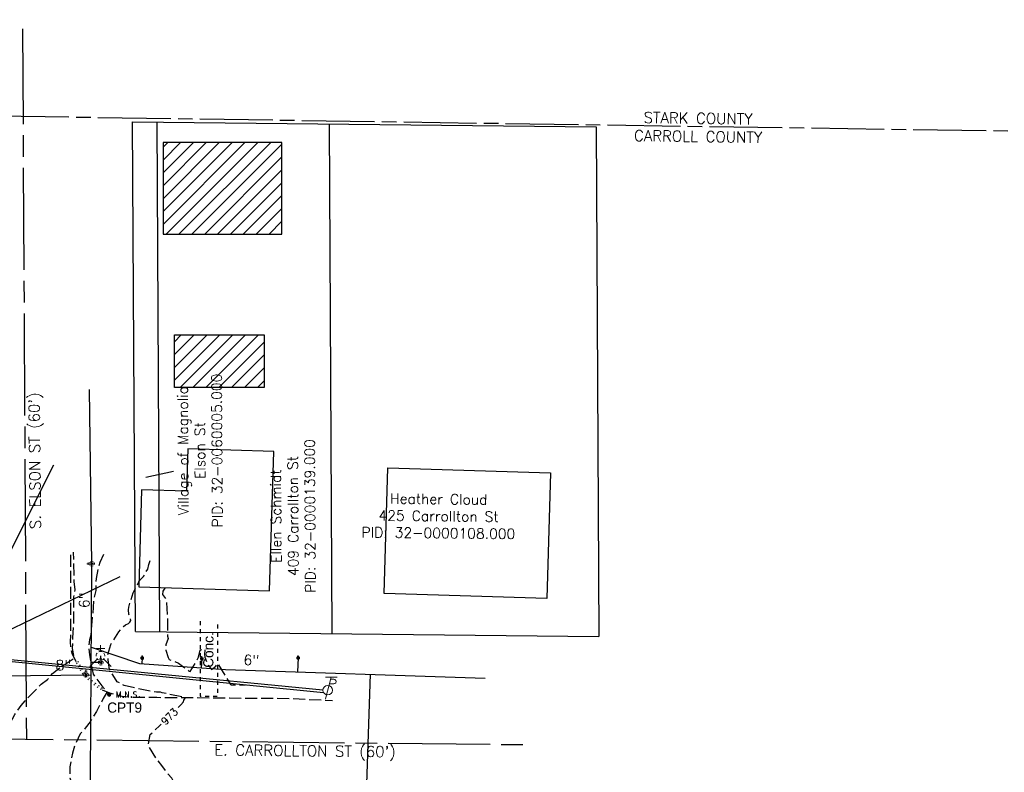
# Model space of a CAD drawing. Extents: x 2300122 to 2305194, y 360020 to 364238.
# Tile 40 of 93: x 2302987 to 2303257, y 360938 to 361144. Entities that reach past the tile are written whole.
import ezdxf
from ezdxf.enums import TextEntityAlignment as Align

# ---------------------------------------------------------------- set-up
doc = ezdxf.new("R2010")
doc.units = 0
doc.header["$LTSCALE"] = 20
doc.header["$MEASUREMENT"] = 0
doc.set_wipeout_variables(frame=1)
for name, pattern in [('CL', [2, 0.3, -0.15, 1.4, -0.15]), ('county', [1.4, 1, -0.1, 0.2, -0.1]), ('foctvex', [0]), ('OhDOT_USTN1', [0.055, 0.014, -0.041]), ('OhDOT_USTN3', [0.22, 0.165, -0.055]), ('OhDOT_USTN5', [0.11, 0.055, -0.055]), ('ohelecex', [0]), ('ohteleex', [0]), ('rowex', [0]), ('waterex', [0])]:
    doc.linetypes.add(name, pattern=pattern)
for name, color, linetype in [('BD_X_Building', 231, 'Continuous'), ('DT_X_Contour_Minor', 136, 'OhDOT_USTN3'), ('DT_X_Contour_Text', 7, 'Continuous'), ('DV_X_County_Line', 4, 'county'), ('DV_X_Property_Line', 7, 'Continuous'), ('DV_X_Text', 7, 'Continuous'), ('PV_X_Curb', 120, 'OhDOT_USTN1'), ('PV_X_EOP', 7, 'OhDOT_USTN3'), ('PV_X_Text', 7, 'Continuous'), ('PV_X_Walk', 120, 'OhDOT_USTN5'), ('RW_X_CL', 6, 'CL'), ('RW_X_Fee_RW', 6, 'rowex'), ('RW_X_Text', 7, 'Continuous'), ('SV_P_Control_Cells_Set', 7, 'Continuous'), ('SV_X_Text', 7, 'Continuous'), ('SV_X_Text_Name', 7, 'Continuous'), ('UT_X_Electric_Cells', 1, 'Continuous'), ('UT_X_Overhead_Electric', 1, 'ohelecex'), ('UT_X_Overhead_Telecom', 30, 'ohteleex'), ('UT_X_Water', 133, 'waterex'), ('UT_X_Water_Cells', 133, 'Continuous'), ('UT_X_Water_Text', 7, 'Continuous')]:
    doc.layers.add(name, color=color, linetype=linetype)
doc.styles.add('Simplex Normal (0.14)', font='Simplex.shx')
doc.styles.add('Straight Normal (0.14) Font 30', font='font30.shx', dxfattribs={"height": 0.14})
doc.styles.add('Straight-Normal', font='font30.shx', dxfattribs={"height": 0.14})

# ---------------------------------------------------------------- blocks, each defined once
blk = doc.blocks.new('WSS')
at = {"layer": 'Defpoints', "color": 133, "linetype": 'Continuous', "lineweight": 30}
blk.add_point((0, 0), dxfattribs=at)
at = {"layer": 'UT_X_Water_Cells', "color": 133, "linetype": 'Continuous', "lineweight": 0}
for p, q in [((0.032, 0.106), (-0.032, 0.106)), ((0, 0.074), (0, 0.138)), ((0.02, 0.008), (0.055, -0.01))]:
    blk.add_line(p, q, dxfattribs=at)
at = {"layer": 'UT_X_Water_Cells', "color": 133, "linetype": 'Continuous', "lineweight": 0, "flags": 128}
for points in [[(-0.059, 0.045), (-0.074, 0.03), (-0.074, -0.03), (-0.059, -0.045)], [(-0.055, 0.035), (-0.041, -0.041), (-0.027, 0.035), (-0.013, -0.041), (0.001, 0.035)], [(0.045, 0.059), (0.03, 0.074), (-0.03, 0.074), (-0.045, 0.059)], [(0.059, -0.045), (0.074, -0.03), (0.074, 0.03), (0.059, 0.045)], [(-0.045, -0.059), (-0.03, -0.074), (0.03, -0.074), (0.045, -0.059)]]:
    blk.add_lwpolyline(points, dxfattribs=at)
at = {"layer": 'UT_X_Water_Cells', "color": 133, "linetype": 'Continuous', "lineweight": 0, "extrusion": (0, 0, -1)}
for centre, radius, start, end in [((-0.028, 0.02), 0.0135, 303.6324, 53.7413), ((-0.039, -0.005), 0.04, 61.3463, 118.6537), ((-0.037, -0.009), 0.0316, 235.6037, 316.3305), ((-0.044, -0.022), 0.017, 132.0642, 228.5117)]:
    blk.add_arc(centre, radius, start, end, dxfattribs=at)
blk = doc.blocks.new('FH')
at = {"layer": 'Defpoints', "color": 133, "linetype": 'Continuous', "lineweight": 30}
blk.add_point((0, 0), dxfattribs=at)
blk.add_point((0, 0), dxfattribs=at)
at = {"layer": 'UT_X_Water_Cells', "color": 133, "linetype": 'Continuous', "lineweight": 0}
for p, q in [((0, 0.06), (0, 0.146)), ((0.06, 0.103), (-0.06, 0.103)), ((-0.042, -0.042), (-0.146, -0.146)), ((0.042, -0.042), (0.146, -0.146))]:
    blk.add_line(p, q, dxfattribs=at)
for start, end in [(140.021, 184.0629), (68.1395, 112.038), (356.0165, 39.9889), (211.8788, 255.8479), (283.8239, 329.9097)]:
    blk.add_arc((0, 0), 0.06, start, end, dxfattribs=at)
blk = doc.blocks.new('WGV')
at = {"layer": 'Defpoints', "color": 133, "linetype": 'Continuous', "lineweight": 30}
blk.add_point((0, 0), dxfattribs=at)
at = {"layer": 'UT_X_Water_Cells', "color": 133, "linetype": 'Continuous', "lineweight": 0}
for p, q in [((0.032, 0.102), (-0.032, 0.102)), ((0, 0.07), (0, 0.134))]:
    blk.add_line(p, q, dxfattribs=at)
at = {"layer": 'UT_X_Water_Cells', "color": 133, "linetype": 'Continuous', "lineweight": 0, "flags": 128}
blk.add_lwpolyline([(-0.032, 0.041), (-0.016, -0.045), (0, 0.041), (0.016, -0.045), (0.032, 0.041)], dxfattribs=at)
at = {"layer": 'UT_X_Water_Cells', "color": 133, "linetype": 'Continuous', "lineweight": 0, "extrusion": (0, 0, -1)}
blk.add_arc((0, 0), 0.07, 330.0184, 29.9816, dxfattribs=at)
at = {"layer": 'UT_X_Water_Cells', "color": 133, "linetype": 'Continuous', "lineweight": 0}
for start, end in [(60.0184, 120.0157), (330.0184, 29.9816), (239.9843, 299.9816)]:
    blk.add_arc((0, 0), 0.07, start, end, dxfattribs=at)
blk = doc.blocks.new('ODOT Elec Tele Pole')
at = {"layer": 'UT_X_Electric_Cells', "linetype": 'Continuous', "lineweight": 13}
for p, q in [((0.128, 0.18), (-0.032, 0.18)), ((0.048, 0.18), (-0.032, -0.12)), ((0.04, 0.15), (0.083, 0.15)), ((0.023, 0.086), (0.083, 0.086))]:
    blk.add_line(p, q, dxfattribs=at)
at = {"layer": 'UT_X_Electric_Cells', "linetype": 'Continuous', "lineweight": 0}
blk.add_circle((0, 0), 0.065, dxfattribs=at)
at = {"layer": 'UT_X_Electric_Cells', "linetype": 'Continuous', "lineweight": 13, "extrusion": (0, 0, -1)}
blk.add_arc((-0.083, 0.118), 0.0319, 88.8767, 271.1233, dxfattribs=at)
blk = doc.blocks.new('MAGS')
at = {"layer": 'SV_P_Control_Cells_Set', "linetype": 'foctvex'}
h = blk.add_hatch(color=7, dxfattribs=at)
edge = h.paths.add_edge_path()
edge.add_arc((0, 0), 0.0249, 0, 360)
at = {"layer": 'SV_P_Control_Cells_Set', "color": 7, "linetype": 'Continuous', "lineweight": 0, "flags": 128}
for points in [[(0.105, -0.04), (0.105, 0.04), (0.13, -0.04), (0.154, 0.04), (0.154, -0.04)], [(0.223, -0.04), (0.223, 0.04), (0.264, -0.04), (0.264, 0.04)], [(0.372, 0.034), (0.371, 0.036), (0.369, 0.037), (0.364, 0.039), (0.358, 0.04), (0.354, 0.04), (0.352, 0.04), (0.345, 0.038), (0.339, 0.034), (0.335, 0.029), (0.334, 0.024), (0.334, 0.02), (0.335, 0.015), (0.339, 0.011), (0.37, -0.008), (0.372, -0.01), (0.373, -0.013), (0.375, -0.017), (0.375, -0.02), (0.374, -0.024), (0.373, -0.027), (0.372, -0.03), (0.371, -0.032), (0.37, -0.034), (0.369, -0.036), (0.367, -0.038), (0.365, -0.039), (0.363, -0.039), (0.358, -0.04), (0.35, -0.04), (0.345, -0.039), (0.338, -0.034), (0.334, -0.031)], [(0.193, -0.029), (0.195, -0.029), (0.197, -0.031), (0.199, -0.033), (0.199, -0.036), (0.197, -0.039), (0.195, -0.04), (0.193, -0.04), (0.191, -0.039), (0.189, -0.036), (0.189, -0.033), (0.191, -0.031), (0.193, -0.029)], [(0.303, -0.029), (0.306, -0.029), (0.308, -0.031), (0.31, -0.033), (0.31, -0.036), (0.308, -0.039), (0.306, -0.04), (0.303, -0.04), (0.302, -0.039), (0.3, -0.036), (0.3, -0.033), (0.302, -0.031), (0.303, -0.029)], [(0.413, -0.029), (0.415, -0.029), (0.417, -0.031), (0.419, -0.033), (0.419, -0.036), (0.417, -0.039), (0.415, -0.04), (0.413, -0.04), (0.411, -0.039), (0.409, -0.036), (0.409, -0.033), (0.411, -0.031), (0.413, -0.029)]]:
    blk.add_lwpolyline(points, dxfattribs=at)
at = {"layer": 'SV_P_Control_Cells_Set', "color": 7, "linetype": 'Continuous', "lineweight": 0}
blk.add_circle((0, 0), 0.0249, dxfattribs=at)

msp = doc.modelspace()

# ---------------------------------------------------------------- hatches: boundary and pattern name
at = {"layer": 'BD_X_Building'}
h = msp.add_hatch(dxfattribs=at)
h.set_pattern_fill('ANSI31', color=256, scale=20)
h.paths.add_polyline_path([(2303058.68, 361110.54), (2303026.01, 361110.54), (2303026.01, 361085.34), (2303058.68, 361085.34)])
h = msp.add_hatch(dxfattribs=at)
h.set_pattern_fill('ANSI31', color=256, scale=20)
h.paths.add_polyline_path([(2303029.16, 361057.7), (2303053.81, 361057.7), (2303053.81, 361043.24), (2303029.16, 361043.24)])

# ---------------------------------------------------------------- linework, layer by layer
at = {"layer": 'BD_X_Building', "flags": 128}
for points in [[(2303058.68, 361110.54), (2303026.01, 361110.54), (2303026.01, 361085.34), (2303058.68, 361085.34)], [(2303029.16, 361057.7), (2303053.81, 361057.7), (2303053.81, 361043.24), (2303029.16, 361043.24)], [(2303032.82, 361026.43), (2303032.47, 361014.81), (2303020.13, 361015.18), (2303019.33, 360988.49), (2303055.26, 360987.41), (2303056.41, 361025.72), (2303032.82, 361026.43)], [(2303132.43, 361019.83), (2303131.39, 360985.32), (2303086.74, 360986.66), (2303087.78, 361021.17)]]:
    msp.add_lwpolyline(points, close=True, dxfattribs=at)
at = {"layer": 'DT_X_Contour_Minor', "flags": 128}
for points, elevation in [([(2302847.86, 360927.71), (2302850.04, 360928.22), (2302853.12, 360928.63), (2302856.24, 360928.65), (2302859.74, 360928.51), (2302862.94, 360928.26), (2302868.55, 360927.4), (2302871.69, 360926.51), (2302873.6, 360926.45), (2302877.21, 360925.78), (2302883.64, 360925.3), (2302886.9, 360924.79), (2302889.91, 360923.74), (2302891.22, 360922.99), (2302892.71, 360921.86), (2302896.19, 360920.82), (2302896.72, 360920.07), (2302899.06, 360911.1), (2302899.48, 360909.96), (2302901.77, 360909.44), (2302903.8, 360909.46), (2302904.71, 360909.95), (2302904.78, 360910.23), (2302904.73, 360910.76), (2302905.84, 360916.11), (2302906.35, 360916.4), (2302906.76, 360916.99), (2302907.25, 360917.42), (2302908.24, 360918.05), (2302909.35, 360918.13), (2302910.65, 360918.02), (2302915.37, 360915.65), (2302922.57, 360912.7), (2302928.89, 360909.72), (2302932.14, 360908.38), (2302934.43, 360907.76), (2302940.21, 360904.85), (2302941.42, 360904.13), (2302948.32, 360899.56), (2302949.85, 360898.29), (2302950.18, 360898.4), (2302952.09, 360900.3), (2302952.86, 360902), (2302953.01, 360902.54), (2302953.26, 360904.73), (2302953.51, 360905.65), (2302953.63, 360905.78), (2302953.87, 360905.77), (2302954.57, 360905.29), (2302956.11, 360903.96), (2302958.17, 360902.37), (2302959.24, 360901.78), (2302960.24, 360900.75), (2302962.79, 360898.95), (2302964.18, 360897.85), (2302964.24, 360898.24), (2302964.66, 360897.77), (2302965.04, 360900.7), (2302965.51, 360902.55), (2302966.67, 360909.16), (2302968.54, 360915), (2302969.36, 360918.17), (2302969.95, 360921.19), (2302971.95, 360925.53), (2302973.07, 360927.74), (2302976.36, 360935.16), (2302976.85, 360936.11), (2302977.64, 360938.03), (2302978.72, 360941.13), (2302980.53, 360945.05), (2302982.36, 360948.1), (2302985.32, 360953.46), (2302986.99, 360955.97), (2302988.09, 360957.26), (2302991.06, 360960.21), (2302992.53, 360961.8), (2302994.3, 360963.07), (2302995.61, 360964.71), (2302997.36, 360966.12), (2303001.65, 360968.97), (2303001.17, 360971.57), (2303001.21, 360974.56), (2303001.54, 360978.76), (2303001.46, 360980.47), (2303001.51, 360985.78), (2303001.83, 360987.67), (2303001.61, 360989.96), (2303001.42, 360998.07)], 971), ([(2303009.63, 360997.37), (2303008.67, 360995.22), (2303008.23, 360993.81), (2303007.6, 360990.82), (2303007.5, 360987.5), (2303006.96, 360985.16), (2303006.73, 360980.98), (2303006.51, 360980.11), (2303006.13, 360975.21), (2303005.82, 360973.95), (2303005.56, 360971.93), (2303005.81, 360969.87), (2303006.77, 360964.57), (2303009.16, 360961.37), (2303010.3, 360960.07), (2303010.51, 360959.74), (2303010.67, 360959.66), (2303009.54, 360957.85), (2303009.23, 360957.07), (2303007.7, 360954.28), (2303005.96, 360951.46), (2303004.61, 360949.68), (2303003.27, 360948.14), (2303001.8, 360945.11), (2303001.15, 360942.83), (2303000.42, 360939.1), (2303000.36, 360936.04), (2303001.2, 360933.64), (2303001.47, 360933.11), (2303001.55, 360931.84), (2303001.16, 360929.97), (2303000.42, 360929.37), (2302998.32, 360927.02), (2302997.75, 360926.53), (2302994.2, 360921.3), (2302992.48, 360918.26), (2302991.02, 360914.98), (2302988.8, 360908.79), (2302987.85, 360906.63), (2302985.38, 360900.04), (2302984.45, 360897.75), (2302983.87, 360895.56), (2302983.33, 360893.98), (2302983.05, 360892.86), (2302982.19, 360888), (2302980.87, 360883.14), (2302980.53, 360880.77), (2302981.04, 360878.81), (2302980.39, 360876.82), (2302980.69, 360876.26), (2302980.32, 360876.48), (2302979.84, 360876.56), (2302979.04, 360876.49), (2302978.55, 360876.27), (2302978.4, 360876.33), (2302977.53, 360877.52), (2302975.36, 360879.32), (2302973.63, 360880.96), (2302970.72, 360883.54), (2302968.69, 360884.3), (2302968.8, 360885.23), (2302968.4, 360885.29), (2302967.25, 360886), (2302967.37, 360885.7), (2302963.75, 360883.1), (2302957.45, 360888.71), (2302951.78, 360893.11), (2302949.42, 360894.85), (2302947.58, 360896.05), (2302946.2, 360897.12), (2302943.97, 360898.5), (2302942.3, 360899.74), (2302937.04, 360902.86), (2302934.54, 360904.05), (2302931.45, 360904.93), (2302928.75, 360905.89), (2302924.04, 360908.28), (2302922.79, 360908.73), (2302919.92, 360910.23), (2302913.75, 360912.64), (2302911.99, 360913.09), (2302911.17, 360913.38), (2302910.72, 360913.46), (2302910.18, 360913.06), (2302909.94, 360912.77), (2302906.91, 360910.78), (2302907, 360909.83), (2302906.25, 360909.19), (2302905.45, 360908.66), (2302903.6, 360907.88), (2302901.63, 360907.82), (2302899.91, 360908.21), (2302899.3, 360908.42), (2302898.44, 360908.95), (2302898.06, 360909.37), (2302896.82, 360911.72), (2302894.73, 360914.63), (2302894.02, 360916.36), (2302893.15, 360916.78), (2302891.93, 360918.26), (2302890.04, 360920.06), (2302889.67, 360920.29), (2302886.53, 360921.49), (2302883.39, 360921.75), (2302877.57, 360922.02), (2302874.76, 360922.43), (2302871.31, 360922.39), (2302868.98, 360923.09), (2302865.43, 360923.68), (2302859.84, 360924.01), (2302856.54, 360923.85), (2302854.63, 360923.6)], 972), ([(2302862.77, 360918.6), (2302865.4, 360918.79), (2302868.75, 360918.56), (2302871.45, 360917.92), (2302874.85, 360918.11), (2302882.22, 360917.73), (2302886.23, 360917.17), (2302889.86, 360915.78), (2302890.3, 360915.35), (2302891.09, 360914.37), (2302896.09, 360909.77), (2302897.04, 360908.25), (2302898.02, 360907.57), (2302899.67, 360906.66), (2302901.46, 360906.29), (2302904.25, 360906.43), (2302905.4, 360907.12), (2302906.72, 360907.71), (2302907.77, 360908.44), (2302908.75, 360908.59), (2302910.21, 360909.15), (2302913.8, 360908.99), (2302917.15, 360907.89), (2302922.87, 360905.45), (2302929, 360902.43), (2302934.88, 360900.15), (2302938.05, 360898.38), (2302943.5, 360894.74), (2302954.44, 360887.05), (2302956.22, 360885.98), (2302957.69, 360884.28), (2302959.29, 360883.23), (2302960.88, 360881.6), (2302962.24, 360880.55), (2302963.39, 360879.35), (2302965.21, 360876.2), (2302965.6, 360873.69), (2302965.79, 360871.4), (2302965.77, 360870.61), (2302966, 360870.24), (2302967.85, 360869.12), (2302968.24, 360869.01), (2302969.61, 360869.05), (2302969.98, 360868.97), (2302970.26, 360868.58), (2302970.93, 360867.18), (2302971.62, 360867.11), (2302972.03, 360867.17), (2302972.41, 360867.41), (2302973.15, 360867.5), (2302974.79, 360867.51), (2302975.33, 360867.38), (2302975.8, 360867.17), (2302980.92, 360863.47), (2302983.31, 360862.89), (2302985.77, 360863.46), (2302986.15, 360863.71), (2302986.99, 360864.61), (2302986.95, 360864.74), (2302987.22, 360864.66), (2302989.53, 360865.97), (2302990.13, 360866.22), (2302990.47, 360866.07), (2302994.31, 360863.43), (2302998.37, 360861.4), (2303000.68, 360860.52), (2303002.85, 360859.35), (2303003.66, 360858.75), (2303003.93, 360858.65), (2303004.04, 360859.04), (2303004.4, 360858.69), (2303005.22, 360858.34), (2303005.3, 360858.41), (2303004.9, 360861.03), (2303005.21, 360864.3), (2303005.2, 360867.77), (2303005, 360871.32), (2303004.64, 360874.88), (2303004.58, 360880.14), (2303005.05, 360885.03), (2303006.27, 360891.12), (2303006.51, 360893.68), (2303006.47, 360893.87), (2303006.75, 360895.56), (2303007.09, 360896.94), (2303007.02, 360896.96), (2303006.92, 360899.16), (2303008.22, 360904.7), (2303008.56, 360905.34), (2303009.07, 360913.57), (2303009.28, 360914.62), (2303009.87, 360920.13), (2303011.23, 360927.56), (2303014.19, 360929.88), (2303015.65, 360930.84), (2303018.28, 360931.47), (2303022.29, 360932.94), (2303024.56, 360933.62), (2303029.34, 360934.23), (2303028.39, 360936.01), (2303027.31, 360937.25), (2303025.68, 360939.48), (2303024.05, 360941.54), (2303022.22, 360944.56), (2303021.98, 360945.13), (2303022.5, 360947.97), (2303027.91, 360953.05), (2303030.87, 360956.12), (2303031.58, 360956.95), (2303031.72, 360957.41), (2303032.1, 360958.06), (2303031.8, 360958.21), (2303025.76, 360959.44), (2303025.31, 360959.61), (2303024.23, 360959.64), (2303022.83, 360959.81), (2303015.32, 360961.39), (2303013.43, 360962.47), (2303012.63, 360963.64), (2303011.34, 360965.82), (2303010.92, 360968.51), (2303010.81, 360969.76), (2303011.65, 360972.71), (2303013.89, 360976.15), (2303015.14, 360977.65), (2303015.67, 360978.1), (2303016.49, 360978.48), (2303016.86, 360978.8), (2303017.18, 360979.29), (2303016.65, 360981), (2303016.55, 360982.21), (2303016.59, 360982.97), (2303017.81, 360986.86), (2303019.35, 360989.92), (2303019.73, 360990.46), (2303020.66, 360991.35), (2303021.4, 360992.75), (2303021.86, 360993.36), (2303022.09, 360994.69), (2303022.61, 360996.26)], 973), ([(2303026.49, 360988.17), (2303025.98, 360987.31), (2303025.88, 360986.39), (2303026.9, 360985.03), (2303027.26, 360978.79), (2303027.23, 360975.02), (2303027.4, 360974.31), (2303026.81, 360972.6), (2303026.7, 360971.65), (2303026.8, 360971.09), (2303027.43, 360969.15), (2303027.71, 360968.6), (2303028.13, 360968.37), (2303030.28, 360967.59), (2303032.97, 360965.57), (2303033.08, 360965.37), (2303033.41, 360965.29), (2303034.88, 360967.56), (2303035.75, 360969.23), (2303036.19, 360971.11), (2303036.88, 360971.42), (2303037.34, 360971.5), (2303037.52, 360971.42), (2303037.35, 360969.97), (2303037.44, 360969.2), (2303038.46, 360966.91), (2303039.32, 360965.85), (2303040.46, 360966.78), (2303041.02, 360967.53), (2303044.53, 360961.67), (2303044.73, 360961.59), (2303047.39, 360961.6), (2303048.54, 360961.5)], 974)]:
    msp.add_lwpolyline(points, dxfattribs=dict(at, elevation=elevation))
at = {"layer": 'DV_X_County_Line', "flags": 128}
msp.add_lwpolyline([(2304176, 361100.08), (2301489.76, 361139.8), (2300919.04, 361144.27)], dxfattribs=at)
at = {"layer": 'DV_X_Property_Line'}
for points in [[(2303017.63, 361116.26), (2303144.95, 361114.88)], [(2303024.29, 361116.19), (2303025.06, 360976.19)], [(2303071.62, 361115.68), (2303072.39, 360975.68)], [(2303144.95, 361114.88), (2303145.71, 360974.88)]]:
    msp.add_lwpolyline(points, dxfattribs=at)
at = {"layer": 'PV_X_Curb', "flags": 128}
msp.add_lwpolyline([(2303002.62, 360968.11), (2303002.8, 360967.7), (2303003.19, 360966.96), (2303003.74, 360965.93), (2303003.93, 360965.62), (2303004.59, 360964.66), (2303005.08, 360964.09), (2303005.47, 360963.68), (2303006.06, 360963.16), (2303006.69, 360962.6), (2303007.36, 360962.06), (2303007.95, 360961.63), (2303008.92, 360960.99), (2303009.47, 360960.68), (2303009.23, 360960.24), (2303008.66, 360960.56), (2303007.67, 360961.22), (2303007.06, 360961.66), (2303006.37, 360962.22), (2303005.72, 360962.78), (2303005.12, 360963.32), (2303004.71, 360963.76), (2303004.2, 360964.36), (2303003.51, 360965.35), (2303003.31, 360965.68), (2303002.74, 360966.72), (2303002.35, 360967.48), (2303002.16, 360967.91), (2303002.62, 360968.11)], close=True, dxfattribs=at)
at = {"layer": 'PV_X_EOP', "flags": 128}
for points in [[(2303002.16, 360967.91), (2303001.56, 360969.16), (2303001.08, 360970.16), (2303001.01, 360970.3), (2303000.72, 360971.49), (2303000.62, 360973.31), (2303000.65, 360979.74), (2303000.69, 360989.74), (2303000.72, 360998.13)], [(2303009.24, 360960.26), (2303011.34, 360959.39), (2303014.66, 360958.52), (2303017, 360958.25), (2303024.26, 360958.19), (2303034.26, 360958.11), (2303044.26, 360958.02), (2303050.8, 360957.97), (2303060.79, 360957.88), (2303070.76, 360957.41), (2303072.54, 360957.33)]]:
    msp.add_lwpolyline(points, dxfattribs=at)
at = {"layer": 'PV_X_Walk', "flags": 128}
msp.add_lwpolyline([(2303036.2, 360979.13), (2303036.2, 360969.14), (2303036.2, 360959.15), (2303036.2, 360958.52), (2303041.01, 360958.46), (2303041.03, 360968.44), (2303041.05, 360978.43), (2303041.05, 360979.14)], dxfattribs=at)
at = {"layer": 'RW_X_CL'}
for points in [[(2302988.56, 360946.59), (2302987.5, 361141.72)], [(2303124.84, 360945.1), (2302891.46, 360947.65)]]:
    msp.add_lwpolyline(points, dxfattribs=at)
at = {"layer": 'RW_X_Fee_RW', "flags": 128}
for points in [[(2303018.4, 360976.27), (2303017.63, 361116.26)], [(2303018.4, 360976.27), (2303145.71, 360974.88)]]:
    msp.add_lwpolyline(points, dxfattribs=at)
at = {"layer": 'SV_X_Text_Name'}
msp.add_lwpolyline([(2303028.85, 361020.24), (2303021.24, 361018.55)], dxfattribs=at)
at = {"layer": 'UT_X_Overhead_Electric', "linetype": 'Continuous', "flags": 128}
msp.add_lwpolyline([(2302970.52, 360971.45), (2302995.99, 361021.99)], dxfattribs=at)
at = {"layer": 'UT_X_Overhead_Electric', "linetype": 'Continuous', "elevation": 970.64, "flags": 128}
msp.add_lwpolyline([(2302971.82, 360969.8), (2303069.93, 360960.25)], dxfattribs=at)
at = {"layer": 'UT_X_Overhead_Telecom', "linetype": 'Continuous', "flags": 128}
for points in [[(2302971.64, 360970.89), (2303014.19, 360991.39)], [(2302971.57, 360969.32), (2303070.08, 360959.52)]]:
    msp.add_lwpolyline(points, dxfattribs=at)
at = {"layer": 'UT_X_Water', "flags": 128}
for points in [[(2303005.88, 360906.93), (2303006.44, 360994.88), (2303005.81, 361042.73)], [(2301588.16, 360971.57), (2301693.91, 360972.92), (2301741.31, 360974.09), (2301815.94, 360973.86), (2301817.06, 360977.05), (2301820.94, 360977.23), (2301821.85, 360973.92), (2301979.12, 360974.98), (2302179.16, 360983.42), (2302180.69, 360983.45), (2302239.19, 360983.93), (2302240.66, 360983.87), (2302265.44, 360983.9), (2302338.77, 360984.16), (2302401.55, 360984.8), (2302443.98, 360984.65), (2302501.33, 360985.4), (2302533.15, 360985.74), (2302577.98, 360985.63), (2302633.29, 360986.01), (2302635.83, 360986.11), (2302722.66, 360987.12), (2302816.05, 360978.7), (2302925.02, 360964.04), (2302931.11, 360963.52), (2303006.24, 360964.4)], [(2303006.29, 360971.95), (2303019.51, 360967.51), (2303043.17, 360965.82), (2303114.5, 360963.48)]]:
    msp.add_lwpolyline(points, dxfattribs=at)
at = {"layer": 'UT_X_Water'}
for points in [[(2303008.82, 360969.55), (2303008.9, 360967.74), (2303006.27, 360967.76)], [(2303020.28, 360968.96), (2303020.17, 360967.47)], [(2303036.63, 360968.79), (2303036.46, 360966.3)], [(2303063.08, 360969.01), (2303062.96, 360965.17)], [(2303081.9, 360931.69), (2303082.98, 360964.52)]]:
    msp.add_lwpolyline(points, dxfattribs=at)

# ---------------------------------------------------------------- block references
at = {"layer": 'SV_P_Control_Cells_Set', "color": 7, "linetype": 'Continuous', "lineweight": 0, "xscale": 20, "yscale": 20, "zscale": 20}
msp.add_blockref('MAGS', (2303011.21, 360958.95, 972.18), dxfattribs=at)
at = {"layer": 'UT_X_Electric_Cells', "xscale": 20.00000000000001, "yscale": 20.00000000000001, "zscale": 20.00000000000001}
msp.add_blockref('ODOT Elec Tele Pole', (2303071.23, 360960.14), dxfattribs=at)
at = {"layer": 'UT_X_Water_Cells', "xscale": 10, "yscale": 10, "rotation": 90.75230504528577}
msp.add_blockref('WGV', (2303006.44, 360994.88), dxfattribs=at)
at = {"layer": 'UT_X_Water_Cells'}
for name, p, xscale, yscale, zscale in [('FH', (2303008.82, 360969.55), 20, 20, 20), ('WSS', (2303020.28, 360968.96), 5, 5, 5), ('WSS', (2303036.63, 360968.79), 5, 5, 5), ('WSS', (2303063.08, 360969.01), 5, 5, 5)]:
    msp.add_blockref(name, p, dxfattribs=dict(at, xscale=xscale, yscale=yscale, zscale=zscale))
at = {"layer": 'UT_X_Water_Cells', "xscale": 10, "yscale": 10}
for p in [(2303008.9, 360967.74), (2303004.82, 360964.38)]:
    msp.add_blockref('WGV', p, dxfattribs=at)

# ---------------------------------------------------------------- texts
at = {"layer": 'DV_X_Text', "style": 'Simplex Normal (0.14)'}
for s, p in [('STARK COUNTY', (2303172.99, 361117.2)), ('CARROLL COUNTY', (2303172.99, 361112.2))]:
    msp.add_text(s, height=3, rotation=359.1527, dxfattribs=at).set_placement(p, align=Align.MIDDLE_CENTER)
at = {"layer": 'PV_X_Text', "insert": (2303038.47, 360971.18), "char_height": 2.8, "width": 23.4667, "attachment_point": 5, "rotation": 89.8783, "style": 'Straight-Normal'}
msp.add_mtext('Conc.', dxfattribs=at)
at = {"layer": 'RW_X_Text', "style": 'Simplex Normal (0.14)'}
for s, rotation, p in [("S. ELSON ST (60')", 90.6098, (2302990.75, 361023.16)), ("E. CARROLLTON ST (60')", 359.3751, (2303065, 360943.5))]:
    msp.add_text(s, height=3, rotation=rotation, dxfattribs=at).set_placement(p, align=Align.MIDDLE_CENTER)
at = {"layer": 'SV_X_Text', "style": 'Straight Normal (0.14) Font 30'}
msp.add_text('CPT9', height=2.8, dxfattribs=at).set_placement((2303015.45, 360955.37, -22.96), align=Align.MIDDLE_CENTER)
at = {"layer": 'SV_X_Text_Name', "char_height": 2.8, "width": 77.9146, "attachment_point": 5, "style": 'Simplex Normal (0.14)'}
for s, insert, rotation in [('Village of Magnolia \\P\\pxqc;Elson St\\PPID: 32-0060005.000', (2303036.15, 361025.93), 90.314), ('Ellen Schmidt\\P409 Carrollton St\\P\\pxqc;PID: 32-0000139.000', (2303061.71, 361007.96), 90.314), ('Heather Cloud\\P425 Carrollton St\\P\\pxqc;PID:^I32-0000108.000', (2303101.69, 361007.96), 359.3753)]:
    msp.add_mtext(s, dxfattribs=dict(at, insert=insert, rotation=rotation))
at = {"layer": 'UT_X_Water_Text', "char_height": 2.8, "attachment_point": 5, "style": 'Simplex Normal (0.14)'}
for s, insert, rotation in [('6"', (2303004.37, 360984.85), 89.6329), ('8"', (2302998.65, 360967.02), 0.6669), ('6"', (2303050.28, 360968.42), 358.1185)]:
    msp.add_mtext(s, dxfattribs=dict(at, insert=insert, rotation=rotation))

# ---------------------------------------------------------------- next in the draw order: wipeouts: each hides what was drawn before it
msp.add_wipeout([(2303026.46, 360949.88), (2303030.84, 360954.19), (2303029.09, 360955.97), (2303024.71, 360951.66)]).dxf.layer = 'DT_X_Contour_Text'

# ---------------------------------------------------------------- next in the draw order: texts
at = {"layer": 'DT_X_Contour_Text', "style": 'Simplex Normal (0.14)'}
msp.add_text('973', height=2, rotation=44.5223, dxfattribs=at).set_placement((2303027.78, 360952.92), align=Align.MIDDLE_CENTER)

doc.saveas('drawing.dxf')
